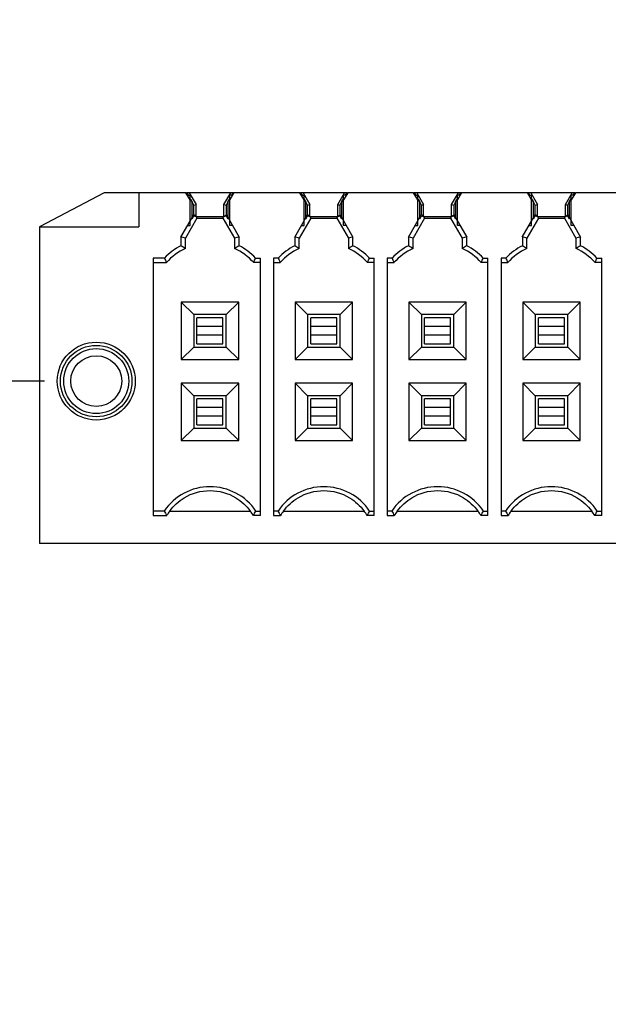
# Model space of a CAD drawing. Header units: inches. Extents: x 0 to 34, y 0 to 22.
# Tile 46 of 84: x 11.7 to 12.4, y 11.9 to 13.1. Entities that reach past the tile are written whole.
import ezdxf

# ---------------------------------------------------------------- set-up
doc = ezdxf.new("R2010")
doc.units = ezdxf.units.IN
doc.header["$LTSCALE"] = 1.87
doc.header["$MEASUREMENT"] = 0
doc.layers.get('0').update_dxf_attribs({"linetype": 'CONTINUOUS'})
doc.layers.add('DIMENSIONS', color=7, linetype='CONTINUOUS')
doc.styles.get("Standard").update_dxf_attribs({"font": 'txt', "width": 0.8})
doc.dimstyles.new('DIMSTYLE_2', dxfattribs={"dimtxt": 0.125, "dimasz": 0.18, "dimexe": 0.125, "dimexo": 0.0625, "dimgap": 0.03125, "dimtad": 0, "dimtih": 1, "dimtoh": 1, "dimdec": 3, "dimzin": 4, "dimdsep": 46, "dimtxsty": 'STANDARD', "dimblk": '_FILLED', "dimblk1": '_FILLED', "dimblk2": '_FILLED', "dimcen": 0.09, "dimadec": 0, "dimazin": 0, "dimtp": 0.001, "dimtm": 0.001, "dimtfac": 1, "dimtdec": 3, "dimtofl": 0, "dimtmove": 0, "dimatfit": 3, "dimldrblk": '_FILLED', "dimfxl": 1, "dimtolj": 1, "dimtzin": 4, "dimarcsym": 0})

# ---------------------------------------------------------------- blocks, each defined once
blk = doc.blocks.new('*D30')
at = {"layer": 'DIMENSIONS', "color": 2, "linetype": 'CONTINUOUS'}
for p, q in [((12.8167, 18.6018), (12.8167, 18.8345)), ((12.9688, 18.445), (12.8167, 18.6018)), ((12.9688, 12.6041), (12.9688, 18.445))]:
    blk.add_line(p, q, dxfattribs=at)
at = {"layer": 'DIMENSIONS', "color": 2, "linetype": 'CONTINUOUS', "insert": (12.7542, 18.897), "char_height": 0.125, "width": 1.325, "attachment_point": 1, "rotation": 90, "line_spacing_factor": 0.9}
blk.add_mtext('1.029{\\Ftxt.shx;\\W1.000000;\\H0.125000; }[26.13]', dxfattribs=at)
blk = doc.blocks.new('_FILLED')
at = {"color": 0, "linetype": 'BYBLOCK'}
blk.add_solid([(0, 0), (-1, 0.1736), (-1, -0.1736)], dxfattribs=at)
blk = doc.blocks.new('*D31')
at = {"layer": 'DIMENSIONS', "color": 2, "linetype": 'CONTINUOUS'}
blk.add_line((16.0088, 12.9572), (16.0088, 18.8345), dxfattribs=at)
at = {"layer": 'DIMENSIONS', "color": 2, "linetype": 'CONTINUOUS', "insert": (15.9463, 18.897), "char_height": 0.125, "width": 1.425, "attachment_point": 1, "rotation": 90, "line_spacing_factor": 0.9}
blk.add_mtext('4.069{\\Ftxt.shx;\\W1.000000;\\H0.125000; }[103.34]', dxfattribs=at)
blk = doc.blocks.new('*D32')
at = {"layer": 'DIMENSIONS', "color": 2, "linetype": 'CONTINUOUS'}
blk.add_line((20.336, 12.5674), (20.336, 18.8345), dxfattribs=at)
at = {"layer": 'DIMENSIONS', "color": 2, "linetype": 'CONTINUOUS', "insert": (20.2735, 18.897), "char_height": 0.125, "width": 1.425, "attachment_point": 1, "rotation": 90, "line_spacing_factor": 0.9}
blk.add_mtext('8.396{\\Ftxt.shx;\\W1.000000;\\H0.125000; }[213.25]', dxfattribs=at)
blk = doc.blocks.new('*D73')
at = {"layer": 'DIMENSIONS', "color": 2, "linetype": 'CONTINUOUS'}
blk.add_line((13.7722, 8.4275), (7.0927, 8.4275), dxfattribs=at)
at = {"layer": 'DIMENSIONS', "color": 2, "linetype": 'CONTINUOUS', "insert": (7.0302, 8.49), "char_height": 0.125, "width": 1.625, "attachment_point": 3, "line_spacing_factor": 0.9}
blk.add_mtext('2X 9.520{\\Ftxt.shx;\\W1.000000;\\H0.125000; }[241.8]', dxfattribs=at)
blk = doc.blocks.new('*D74')
at = {"layer": 'DIMENSIONS', "color": 2, "linetype": 'CONTINUOUS'}
blk.add_line((14.4827, 8.627), (7.0927, 8.627), dxfattribs=at)
at = {"layer": 'DIMENSIONS', "color": 2, "linetype": 'CONTINUOUS', "insert": (7.0302, 8.6895), "char_height": 0.125, "width": 1.725, "attachment_point": 3, "line_spacing_factor": 0.9}
blk.add_mtext('2X 9.320{\\Ftxt.shx;\\W1.000000;\\H0.125000; }[236.73]', dxfattribs=at)
blk = doc.blocks.new('*D77')
at = {"layer": 'DIMENSIONS', "color": 2, "linetype": 'CONTINUOUS'}
for p, q in [((7.2222, 12.8913), (7.0927, 12.8913)), ((7.3725, 12.7018), (7.2222, 12.8913)), ((11.7272, 12.7018), (7.3725, 12.7018))]:
    blk.add_line(p, q, dxfattribs=at)
at = {"layer": 'DIMENSIONS', "color": 2, "linetype": 'CONTINUOUS', "insert": (7.0302, 12.9538), "char_height": 0.125, "width": 1.725, "attachment_point": 3, "line_spacing_factor": 0.9}
blk.add_mtext('2X 5.245{\\Ftxt.shx;\\W1.000000;\\H0.125000; }[133.23]', dxfattribs=at)
blk = doc.blocks.new('*D84')
at = {"layer": 'DIMENSIONS', "color": 2, "linetype": 'CONTINUOUS'}
blk.add_line((9.6961, 12.0049), (9.6961, 18.8345), dxfattribs=at)
at = {"layer": 'DIMENSIONS', "color": 2, "linetype": 'CONTINUOUS', "insert": (9.6336, 18.897), "char_height": 0.125, "width": 1.025, "attachment_point": 1, "rotation": 90, "line_spacing_factor": 0.9}
blk.add_mtext('2.244{\\Ftxt.shx;\\W1.000000;\\H0.125000; }[57]', dxfattribs=at)
blk = doc.blocks.new('*D85')
at = {"layer": 'DIMENSIONS', "color": 2, "linetype": 'CONTINUOUS'}
blk.add_line((11.1201, 12.0049), (11.1201, 18.8345), dxfattribs=at)
at = {"layer": 'DIMENSIONS', "color": 2, "linetype": 'CONTINUOUS', "insert": (11.0576, 18.897), "char_height": 0.125, "width": 1.225, "attachment_point": 1, "rotation": 90, "line_spacing_factor": 0.9}
blk.add_mtext('.820{\\Ftxt.shx;\\W1.000000;\\H0.125000; }[20.83]', dxfattribs=at)
blk = doc.blocks.new('*D86')
at = {"layer": 'DIMENSIONS', "color": 2, "linetype": 'CONTINUOUS'}
blk.add_line((12.5401, 11.8799), (12.5401, 18.8345), dxfattribs=at)
at = {"layer": 'DIMENSIONS', "color": 2, "linetype": 'CONTINUOUS', "insert": (12.4776, 18.897), "char_height": 0.125, "width": 1.225, "attachment_point": 1, "rotation": 90, "line_spacing_factor": 0.9}
blk.add_mtext('.600{\\Ftxt.shx;\\W1.000000;\\H0.125000; }[15.24]', dxfattribs=at)
blk = doc.blocks.new('*D87')
at = {"layer": 'DIMENSIONS', "color": 2, "linetype": 'CONTINUOUS'}
blk.add_line((15.8061, 12.0049), (15.8061, 18.8345), dxfattribs=at)
at = {"layer": 'DIMENSIONS', "color": 2, "linetype": 'CONTINUOUS', "insert": (15.7436, 18.897), "char_height": 0.125, "width": 1.325, "attachment_point": 1, "rotation": 90, "line_spacing_factor": 0.9}
blk.add_mtext('3.866{\\Ftxt.shx;\\W1.000000;\\H0.125000; }[98.19]', dxfattribs=at)
blk = doc.blocks.new('*D88')
at = {"layer": 'DIMENSIONS', "color": 2, "linetype": 'CONTINUOUS'}
blk.add_line((17.2361, 12.0149), (17.2361, 18.8345), dxfattribs=at)
at = {"layer": 'DIMENSIONS', "color": 2, "linetype": 'CONTINUOUS', "insert": (17.1736, 18.897), "char_height": 0.125, "width": 1.425, "attachment_point": 1, "rotation": 90, "line_spacing_factor": 0.9}
blk.add_mtext('5.296{\\Ftxt.shx;\\W1.000000;\\H0.125000; }[134.52]', dxfattribs=at)
blk = doc.blocks.new('*D89')
at = {"layer": 'DIMENSIONS', "color": 2, "linetype": 'CONTINUOUS'}
for p, q in [((18.799, 18.5674), (18.799, 18.8345)), ((18.6601, 18.4001), (18.799, 18.5674)), ((18.6601, 12.0099), (18.6601, 18.4001))]:
    blk.add_line(p, q, dxfattribs=at)
at = {"layer": 'DIMENSIONS', "color": 2, "linetype": 'CONTINUOUS', "insert": (18.7365, 18.897), "char_height": 0.125, "width": 1.425, "attachment_point": 1, "rotation": 90, "line_spacing_factor": 0.9}
blk.add_mtext('6.720{\\Ftxt.shx;\\W1.000000;\\H0.125000; }[170.69]', dxfattribs=at)
blk = doc.blocks.new('*D90')
at = {"layer": 'DIMENSIONS', "color": 2, "linetype": 'CONTINUOUS'}
blk.add_line((21.5001, 12.0099), (21.5001, 18.8345), dxfattribs=at)
at = {"layer": 'DIMENSIONS', "color": 2, "linetype": 'CONTINUOUS', "insert": (21.4376, 18.897), "char_height": 0.125, "width": 1.425, "attachment_point": 1, "rotation": 90, "line_spacing_factor": 0.9}
blk.add_mtext('9.560{\\Ftxt.shx;\\W1.000000;\\H0.125000; }[242.82]', dxfattribs=at)

msp = doc.modelspace()

# ---------------------------------------------------------------- linework, layer by layer
at = {"color": 6, "linetype": 'CONTINUOUS'}
for p, q in [((11.7995, 12.9301), (11.7208, 12.8888)), ((11.8984, 12.9301), (11.7995, 12.9301)), ((11.8411, 12.9301), (11.8411, 12.8888)), ((11.9035, 12.9214), (11.8984, 12.9301)), ((11.8988, 12.9301), (11.8993, 12.9301)), ((11.9024, 12.9301), (11.9106, 12.9159)), ((11.9526, 12.9301), (11.9024, 12.9301)), ((11.9035, 12.922), (11.9035, 12.927)), ((11.9444, 12.9159), (11.9526, 12.9301)), ((11.9565, 12.9301), (11.9515, 12.9214)), ((11.9515, 12.922), (11.9515, 12.927)), ((11.9557, 12.9301), (11.9562, 12.9301)), ((12.0362, 12.9301), (11.9565, 12.9301)), ((12.0413, 12.9214), (12.0362, 12.9301)), ((12.0366, 12.9301), (12.0371, 12.9301)), ((12.0402, 12.9301), (12.0484, 12.9159)), ((12.0904, 12.9301), (12.0402, 12.9301)), ((12.0413, 12.922), (12.0413, 12.927)), ((12.0822, 12.9159), (12.0904, 12.9301)), ((12.0943, 12.9301), (12.0893, 12.9214)), ((12.0893, 12.922), (12.0893, 12.927)), ((12.0935, 12.9301), (12.094, 12.9301)), ((12.174, 12.9301), (12.0943, 12.9301)), ((12.1791, 12.9214), (12.174, 12.9301)), ((12.1744, 12.9301), (12.1749, 12.9301)), ((12.178, 12.9301), (12.1862, 12.9159)), ((12.2282, 12.9301), (12.178, 12.9301)), ((12.1791, 12.922), (12.1791, 12.927)), ((12.22, 12.9159), (12.2282, 12.9301)), ((12.2321, 12.9301), (12.2271, 12.9214)), ((12.2271, 12.922), (12.2271, 12.927)), ((12.2313, 12.9301), (12.2318, 12.9301)), ((12.3118, 12.9301), (12.2321, 12.9301)), ((12.3169, 12.9214), (12.3118, 12.9301)), ((12.3122, 12.9301), (12.3127, 12.9301)), ((12.3158, 12.9301), (12.324, 12.9159)), ((12.3659, 12.9301), (12.3158, 12.9301)), ((12.3169, 12.922), (12.3169, 12.927)), ((12.3578, 12.9159), (12.3659, 12.9301)), ((12.3699, 12.9301), (12.3649, 12.9214)), ((12.3649, 12.922), (12.3649, 12.927)), ((12.3691, 12.9301), (12.3695, 12.9301)), ((12.4496, 12.9301), (12.3699, 12.9301)), ((11.9035, 12.8902), (11.9035, 12.9216)), ((11.9058, 12.9), (11.9058, 12.9189)), ((11.908, 12.9152), (11.9058, 12.9189)), ((11.908, 12.9152), (11.9106, 12.9159)), ((11.908, 12.9032), (11.908, 12.9152)), ((11.9106, 12.9021), (11.9106, 12.9159)), ((11.9444, 12.9021), (11.9444, 12.9159)), ((11.9444, 12.9159), (11.947, 12.9152)), ((11.9491, 12.9189), (11.947, 12.9152)), ((11.947, 12.9152), (11.947, 12.9032)), ((11.9491, 12.9189), (11.9491, 12.9)), ((11.9515, 12.8902), (11.9515, 12.9216)), ((12.0413, 12.8902), (12.0413, 12.9216)), ((12.0436, 12.9), (12.0436, 12.9189)), ((12.0457, 12.9152), (12.0436, 12.9189)), ((12.0457, 12.9152), (12.0484, 12.9159)), ((12.0457, 12.9032), (12.0457, 12.9152)), ((12.0484, 12.9021), (12.0484, 12.9159)), ((12.0822, 12.9021), (12.0822, 12.9159)), ((12.0822, 12.9159), (12.0848, 12.9152)), ((12.0869, 12.9189), (12.0848, 12.9152)), ((12.0848, 12.9152), (12.0848, 12.9032)), ((12.0869, 12.9189), (12.0869, 12.9)), ((12.0893, 12.8902), (12.0893, 12.9216)), ((12.1791, 12.8902), (12.1791, 12.9216)), ((12.1814, 12.9), (12.1814, 12.9189)), ((12.1835, 12.9152), (12.1814, 12.9189)), ((12.1835, 12.9152), (12.1862, 12.9159)), ((12.1835, 12.9032), (12.1835, 12.9152)), ((12.1862, 12.9021), (12.1862, 12.9159)), ((12.22, 12.9021), (12.22, 12.9159)), ((12.22, 12.9159), (12.2226, 12.9152)), ((12.2247, 12.9189), (12.2226, 12.9152)), ((12.2226, 12.9152), (12.2226, 12.9032)), ((12.2247, 12.9189), (12.2247, 12.9)), ((12.2271, 12.8902), (12.2271, 12.9216)), ((12.3169, 12.8902), (12.3169, 12.9216)), ((12.3192, 12.9), (12.3192, 12.9189)), ((12.3213, 12.9152), (12.3192, 12.9189)), ((12.3213, 12.9152), (12.324, 12.9159)), ((12.3213, 12.9032), (12.3213, 12.9152)), ((12.324, 12.9021), (12.324, 12.9159)), ((12.3578, 12.9021), (12.3578, 12.9159)), ((12.3578, 12.9159), (12.3604, 12.9152)), ((12.3625, 12.9189), (12.3604, 12.9152)), ((12.3604, 12.9152), (12.3604, 12.9032)), ((12.3625, 12.9189), (12.3625, 12.9)), ((12.3649, 12.8902), (12.3649, 12.9216)), ((11.9106, 12.9013), (11.9444, 12.9013)), ((12.0484, 12.9013), (12.0822, 12.9013)), ((12.1862, 12.9013), (12.22, 12.9013)), ((12.324, 12.9013), (12.3578, 12.9013)), ((11.9117, 12.8993), (11.9432, 12.8993)), ((12.0495, 12.8993), (12.081, 12.8993)), ((12.1873, 12.8993), (12.2188, 12.8993)), ((12.3251, 12.8993), (12.3566, 12.8993)), ((11.7208, 12.8888), (11.7208, 12.5049)), ((11.7208, 12.8888), (11.8411, 12.8888)), ((11.8923, 12.8765), (11.8923, 12.8659)), ((11.8977, 12.8625), (11.8977, 12.875)), ((11.9572, 12.875), (11.9572, 12.8625)), ((11.9627, 12.8659), (11.9627, 12.8765)), ((12.0301, 12.8765), (12.0301, 12.8659)), ((12.0355, 12.8625), (12.0355, 12.875)), ((12.095, 12.875), (12.095, 12.8625)), ((12.1005, 12.8659), (12.1005, 12.8765)), ((12.1679, 12.8765), (12.1679, 12.8659)), ((12.1733, 12.8625), (12.1733, 12.875)), ((12.2328, 12.875), (12.2328, 12.8625)), ((12.2383, 12.8659), (12.2383, 12.8765)), ((12.3057, 12.8765), (12.3057, 12.8659)), ((12.3111, 12.8625), (12.3111, 12.875)), ((12.3706, 12.875), (12.3706, 12.8625)), ((12.3761, 12.8659), (12.3761, 12.8765)), ((11.8586, 12.8509), (11.8586, 12.5388)), ((11.8723, 12.8509), (11.8586, 12.8509)), ((11.8586, 12.8455), (11.8747, 12.8455)), ((11.9885, 12.8455), (11.9803, 12.8455)), ((11.9827, 12.8509), (11.9885, 12.8509)), ((11.9885, 12.5388), (11.9885, 12.8509)), ((12.0043, 12.8509), (12.0043, 12.5388)), ((12.0101, 12.8509), (12.0043, 12.8509)), ((12.0043, 12.8455), (12.0125, 12.8455)), ((12.1263, 12.8455), (12.1181, 12.8455)), ((12.1205, 12.8509), (12.1263, 12.8509)), ((12.1263, 12.5388), (12.1263, 12.8509)), ((12.1421, 12.8509), (12.1421, 12.5388)), ((12.1479, 12.8509), (12.1421, 12.8509)), ((12.1421, 12.8455), (12.1503, 12.8455)), ((12.2641, 12.8455), (12.2559, 12.8455)), ((12.2583, 12.8509), (12.2641, 12.8509)), ((12.2641, 12.5388), (12.2641, 12.8509)), ((12.2799, 12.8509), (12.2799, 12.5388)), ((12.2857, 12.8509), (12.2799, 12.8509)), ((12.2799, 12.8455), (12.2881, 12.8455)), ((12.4019, 12.8455), (12.3937, 12.8455)), ((12.3961, 12.8509), (12.4019, 12.8509)), ((12.4019, 12.5388), (12.4019, 12.8509)), ((11.8927, 12.7975), (11.8927, 12.7281)), ((11.8927, 12.7975), (11.9078, 12.7825)), ((11.9622, 12.7975), (11.8927, 12.7975)), ((11.9472, 12.7825), (11.9622, 12.7975)), ((11.9622, 12.7281), (11.9622, 12.7975)), ((12.0305, 12.7975), (12.0305, 12.7281)), ((12.0305, 12.7975), (12.0456, 12.7825)), ((12.1, 12.7975), (12.0305, 12.7975)), ((12.085, 12.7825), (12.1, 12.7975)), ((12.1, 12.7281), (12.1, 12.7975)), ((12.1683, 12.7975), (12.1683, 12.7281)), ((12.1683, 12.7975), (12.1834, 12.7825)), ((12.2378, 12.7975), (12.1683, 12.7975)), ((12.2228, 12.7825), (12.2378, 12.7975)), ((12.2378, 12.7281), (12.2378, 12.7975)), ((12.3061, 12.7975), (12.3061, 12.7281)), ((12.3061, 12.7975), (12.3212, 12.7825)), ((12.3756, 12.7975), (12.3061, 12.7975)), ((12.3606, 12.7825), (12.3756, 12.7975)), ((12.3756, 12.7281), (12.3756, 12.7975)), ((11.9078, 12.7825), (11.9078, 12.7431)), ((11.9472, 12.7825), (11.9078, 12.7825)), ((11.9472, 12.7431), (11.9472, 12.7825)), ((12.0456, 12.7825), (12.0456, 12.7431)), ((12.085, 12.7825), (12.0456, 12.7825)), ((12.085, 12.7431), (12.085, 12.7825)), ((12.1834, 12.7825), (12.1834, 12.7431)), ((12.2228, 12.7825), (12.1834, 12.7825)), ((12.2228, 12.7431), (12.2228, 12.7825)), ((12.3212, 12.7825), (12.3212, 12.7431)), ((12.3606, 12.7825), (12.3212, 12.7825)), ((12.3606, 12.7431), (12.3606, 12.7825)), ((11.9117, 12.747), (11.9117, 12.7785)), ((11.9432, 12.7785), (11.9117, 12.7785)), ((11.9432, 12.747), (11.9432, 12.7785)), ((12.0495, 12.747), (12.0495, 12.7785)), ((12.081, 12.7785), (12.0495, 12.7785)), ((12.081, 12.747), (12.081, 12.7785)), ((12.1873, 12.747), (12.1873, 12.7785)), ((12.2188, 12.7785), (12.1873, 12.7785)), ((12.2188, 12.747), (12.2188, 12.7785)), ((12.3251, 12.747), (12.3251, 12.7785)), ((12.3566, 12.7785), (12.3251, 12.7785)), ((12.3566, 12.747), (12.3566, 12.7785)), ((11.9432, 12.768), (11.9117, 12.768)), ((12.081, 12.768), (12.0495, 12.768)), ((12.2188, 12.768), (12.1873, 12.768)), ((12.3566, 12.768), (12.3251, 12.768)), ((11.9432, 12.7576), (11.9117, 12.7576)), ((11.9117, 12.747), (11.9432, 12.747)), ((12.081, 12.7576), (12.0495, 12.7576)), ((12.0495, 12.747), (12.081, 12.747)), ((12.2188, 12.7576), (12.1873, 12.7576)), ((12.1873, 12.747), (12.2188, 12.747)), ((12.3566, 12.7576), (12.3251, 12.7576)), ((12.3251, 12.747), (12.3566, 12.747)), ((11.8927, 12.7281), (11.9078, 12.7431)), ((11.9078, 12.7431), (11.9472, 12.7431)), ((11.9622, 12.7281), (11.9472, 12.7431)), ((12.0305, 12.7281), (12.0456, 12.7431)), ((12.0456, 12.7431), (12.085, 12.7431)), ((12.1, 12.7281), (12.085, 12.7431)), ((12.1683, 12.7281), (12.1834, 12.7431)), ((12.1834, 12.7431), (12.2228, 12.7431)), ((12.2378, 12.7281), (12.2228, 12.7431)), ((12.3061, 12.7281), (12.3212, 12.7431)), ((12.3212, 12.7431), (12.3606, 12.7431)), ((12.3756, 12.7281), (12.3606, 12.7431)), ((11.8927, 12.7281), (11.9622, 12.7281)), ((12.0305, 12.7281), (12.1, 12.7281)), ((12.1683, 12.7281), (12.2378, 12.7281)), ((12.3061, 12.7281), (12.3756, 12.7281)), ((11.8927, 12.6991), (11.8927, 12.6296)), ((11.8927, 12.6991), (11.9078, 12.6841)), ((11.9622, 12.6991), (11.8927, 12.6991)), ((11.9472, 12.6841), (11.9622, 12.6991)), ((11.9622, 12.6296), (11.9622, 12.6991)), ((12.0305, 12.6991), (12.0305, 12.6296)), ((12.0305, 12.6991), (12.0456, 12.6841)), ((12.1, 12.6991), (12.0305, 12.6991)), ((12.085, 12.6841), (12.1, 12.6991)), ((12.1, 12.6296), (12.1, 12.6991)), ((12.1683, 12.6991), (12.1683, 12.6296)), ((12.1683, 12.6991), (12.1834, 12.6841)), ((12.2378, 12.6991), (12.1683, 12.6991)), ((12.2228, 12.6841), (12.2378, 12.6991)), ((12.2378, 12.6296), (12.2378, 12.6991)), ((12.3061, 12.6991), (12.3061, 12.6296)), ((12.3061, 12.6991), (12.3212, 12.6841)), ((12.3756, 12.6991), (12.3061, 12.6991)), ((12.3606, 12.6841), (12.3756, 12.6991)), ((12.3756, 12.6296), (12.3756, 12.6991)), ((11.9078, 12.6841), (11.9078, 12.6447)), ((11.9472, 12.6841), (11.9078, 12.6841)), ((11.9117, 12.6486), (11.9117, 12.6801)), ((11.9432, 12.6801), (11.9117, 12.6801)), ((11.9432, 12.6486), (11.9432, 12.6801)), ((11.9472, 12.6447), (11.9472, 12.6841)), ((12.0456, 12.6841), (12.0456, 12.6447)), ((12.085, 12.6841), (12.0456, 12.6841)), ((12.0495, 12.6486), (12.0495, 12.6801)), ((12.081, 12.6801), (12.0495, 12.6801)), ((12.081, 12.6486), (12.081, 12.6801)), ((12.085, 12.6447), (12.085, 12.6841)), ((12.1834, 12.6841), (12.1834, 12.6447)), ((12.2228, 12.6841), (12.1834, 12.6841)), ((12.1873, 12.6486), (12.1873, 12.6801)), ((12.2188, 12.6801), (12.1873, 12.6801)), ((12.2188, 12.6486), (12.2188, 12.6801)), ((12.2228, 12.6447), (12.2228, 12.6841)), ((12.3212, 12.6841), (12.3212, 12.6447)), ((12.3606, 12.6841), (12.3212, 12.6841)), ((12.3251, 12.6486), (12.3251, 12.6801)), ((12.3566, 12.6801), (12.3251, 12.6801)), ((12.3566, 12.6486), (12.3566, 12.6801)), ((12.3606, 12.6447), (12.3606, 12.6841)), ((11.9432, 12.6696), (11.9117, 12.6696)), ((12.081, 12.6696), (12.0495, 12.6696)), ((12.2188, 12.6696), (12.1873, 12.6696)), ((12.3566, 12.6696), (12.3251, 12.6696)), ((11.9432, 12.6592), (11.9117, 12.6592)), ((12.081, 12.6592), (12.0495, 12.6592)), ((12.2188, 12.6592), (12.1873, 12.6592)), ((12.3566, 12.6592), (12.3251, 12.6592)), ((11.8927, 12.6296), (11.9078, 12.6447)), ((11.9078, 12.6447), (11.9472, 12.6447)), ((11.9117, 12.6486), (11.9432, 12.6486)), ((11.9622, 12.6296), (11.9472, 12.6447)), ((12.0305, 12.6296), (12.0456, 12.6447)), ((12.0456, 12.6447), (12.085, 12.6447)), ((12.0495, 12.6486), (12.081, 12.6486)), ((12.1, 12.6296), (12.085, 12.6447)), ((12.1683, 12.6296), (12.1834, 12.6447)), ((12.1834, 12.6447), (12.2228, 12.6447)), ((12.1873, 12.6486), (12.2188, 12.6486)), ((12.2378, 12.6296), (12.2228, 12.6447)), ((12.3061, 12.6296), (12.3212, 12.6447)), ((12.3212, 12.6447), (12.3606, 12.6447)), ((12.3251, 12.6486), (12.3566, 12.6486)), ((12.3756, 12.6296), (12.3606, 12.6447)), ((11.8927, 12.6296), (11.9622, 12.6296)), ((12.0305, 12.6296), (12.1, 12.6296)), ((12.1683, 12.6296), (12.2378, 12.6296)), ((12.3061, 12.6296), (12.3756, 12.6296)), ((11.872, 12.5443), (11.8586, 12.5443)), ((11.8787, 12.5443), (11.9763, 12.5443)), ((11.983, 12.5443), (11.9885, 12.5443)), ((12.0098, 12.5443), (12.0043, 12.5443)), ((12.0165, 12.5443), (12.1141, 12.5443)), ((12.1208, 12.5443), (12.1263, 12.5443)), ((12.1476, 12.5443), (12.1421, 12.5443)), ((12.1543, 12.5443), (12.2519, 12.5443)), ((12.2586, 12.5443), (12.2641, 12.5443)), ((12.2854, 12.5443), (12.2799, 12.5443)), ((12.2921, 12.5443), (12.3897, 12.5443)), ((12.3964, 12.5443), (12.4019, 12.5443)), ((11.8586, 12.5388), (11.875, 12.5388)), ((11.9885, 12.5388), (11.98, 12.5388)), ((12.0043, 12.5388), (12.0128, 12.5388)), ((12.1263, 12.5388), (12.1178, 12.5388)), ((12.1421, 12.5388), (12.1506, 12.5388)), ((12.2641, 12.5388), (12.2556, 12.5388)), ((12.2799, 12.5388), (12.2884, 12.5388)), ((12.4019, 12.5388), (12.3934, 12.5388)), ((14.4767, 12.5049), (11.7208, 12.5049))]:
    msp.add_line(p, q, dxfattribs=at)
at = {"color": 7, "linetype": 'CONTINUOUS'}
for p, q in [((11.9001, 12.9279), (11.8987, 12.9303)), ((11.9024, 12.9301), (11.8993, 12.9301)), ((11.8993, 12.9301), (11.9001, 12.9288)), ((11.9001, 12.9288), (11.9005, 12.9282)), ((11.9004, 12.927), (11.9035, 12.927)), ((11.9005, 12.9282), (11.9011, 12.927)), ((11.9546, 12.927), (11.9515, 12.927)), ((11.9557, 12.9301), (11.9526, 12.9301)), ((11.9539, 12.927), (11.9545, 12.9282)), ((11.9545, 12.9282), (11.9549, 12.9288)), ((11.9563, 12.9303), (11.9549, 12.9279)), ((11.9549, 12.9288), (11.9557, 12.9301)), ((12.0379, 12.9279), (12.0365, 12.9303)), ((12.0402, 12.9301), (12.0371, 12.9301)), ((12.0371, 12.9301), (12.0379, 12.9288)), ((12.0379, 12.9288), (12.0382, 12.9282)), ((12.0382, 12.9282), (12.0389, 12.927)), ((12.0382, 12.927), (12.0413, 12.927)), ((12.0924, 12.927), (12.0893, 12.927)), ((12.0935, 12.9301), (12.0904, 12.9301)), ((12.0917, 12.927), (12.0923, 12.9282)), ((12.0923, 12.9282), (12.0927, 12.9288)), ((12.0941, 12.9303), (12.0927, 12.9279)), ((12.0927, 12.9288), (12.0935, 12.9301)), ((12.1757, 12.9279), (12.1743, 12.9303)), ((12.178, 12.9301), (12.1749, 12.9301)), ((12.1749, 12.9301), (12.1757, 12.9288)), ((12.1757, 12.9288), (12.176, 12.9282)), ((12.176, 12.9282), (12.1767, 12.927)), ((12.176, 12.927), (12.1791, 12.927)), ((12.2302, 12.927), (12.2271, 12.927)), ((12.2313, 12.9301), (12.2282, 12.9301)), ((12.2295, 12.927), (12.2301, 12.9282)), ((12.2301, 12.9282), (12.2305, 12.9288)), ((12.2319, 12.9303), (12.2305, 12.9279)), ((12.2305, 12.9288), (12.2313, 12.9301)), ((12.3135, 12.9279), (12.3121, 12.9303)), ((12.3158, 12.9301), (12.3127, 12.9301)), ((12.3127, 12.9301), (12.3135, 12.9288)), ((12.3135, 12.9288), (12.3138, 12.9282)), ((12.3138, 12.9282), (12.3145, 12.927)), ((12.3138, 12.927), (12.3169, 12.927)), ((12.368, 12.927), (12.3649, 12.927)), ((12.3691, 12.9301), (12.3659, 12.9301)), ((12.3673, 12.927), (12.3679, 12.9282)), ((12.3679, 12.9282), (12.3683, 12.9288)), ((12.3697, 12.9303), (12.3683, 12.9279)), ((12.3683, 12.9288), (12.3691, 12.9301)), ((11.9058, 12.9189), (11.9035, 12.9227)), ((11.9036, 12.9227), (11.9042, 12.9218)), ((11.9042, 12.9218), (11.9058, 12.9189)), ((11.9491, 12.9189), (11.9514, 12.9227)), ((11.9515, 12.9227), (11.951, 12.9219)), ((12.0436, 12.9189), (12.0413, 12.9227)), ((12.0414, 12.9227), (12.042, 12.9218)), ((12.042, 12.9218), (12.0436, 12.9189)), ((12.0869, 12.9189), (12.0892, 12.9227)), ((12.0893, 12.9227), (12.0888, 12.9219)), ((12.1814, 12.9189), (12.1791, 12.9227)), ((12.1792, 12.9227), (12.1798, 12.9218)), ((12.1798, 12.9218), (12.1814, 12.9189)), ((12.2247, 12.9189), (12.227, 12.9227)), ((12.2271, 12.9227), (12.2266, 12.9219)), ((12.3192, 12.9189), (12.3169, 12.9227)), ((12.317, 12.9227), (12.3176, 12.9218)), ((12.3176, 12.9218), (12.3192, 12.9189)), ((12.3625, 12.9189), (12.3648, 12.9227)), ((12.3648, 12.9227), (12.3644, 12.9219)), ((11.8922, 12.8763), (11.9077, 12.9032)), ((11.9058, 12.8984), (11.908, 12.9021)), ((11.9107, 12.9015), (11.9077, 12.9032)), ((11.908, 12.9021), (11.9105, 12.9013)), ((11.9105, 12.9013), (11.9106, 12.9013)), ((11.9106, 12.9013), (11.9117, 12.8993)), ((11.9432, 12.8993), (11.9444, 12.9013)), ((11.9443, 12.9015), (11.9473, 12.9032)), ((11.9444, 12.9013), (11.947, 12.9021)), ((11.9444, 12.9013), (11.9444, 12.9013)), ((11.947, 12.9021), (11.9491, 12.8984)), ((11.9473, 12.9032), (11.9628, 12.8763)), ((12.03, 12.8763), (12.0455, 12.9032)), ((12.0436, 12.8984), (12.0457, 12.9021)), ((12.0485, 12.9015), (12.0455, 12.9032)), ((12.0457, 12.9021), (12.0483, 12.9013)), ((12.0483, 12.9013), (12.0484, 12.9013)), ((12.0484, 12.9013), (12.0495, 12.8993)), ((12.081, 12.8993), (12.0822, 12.9013)), ((12.0821, 12.9015), (12.0851, 12.9032)), ((12.0822, 12.9013), (12.0848, 12.9021)), ((12.0822, 12.9013), (12.0822, 12.9013)), ((12.0848, 12.9021), (12.0869, 12.8984)), ((12.0851, 12.9032), (12.1006, 12.8763)), ((12.1678, 12.8763), (12.1833, 12.9032)), ((12.1814, 12.8984), (12.1835, 12.9021)), ((12.1863, 12.9015), (12.1833, 12.9032)), ((12.1835, 12.9021), (12.1861, 12.9013)), ((12.1861, 12.9013), (12.1862, 12.9013)), ((12.1862, 12.9013), (12.1873, 12.8993)), ((12.2188, 12.8993), (12.22, 12.9013)), ((12.2199, 12.9015), (12.2229, 12.9032)), ((12.22, 12.9013), (12.2226, 12.9021)), ((12.22, 12.9013), (12.22, 12.9013)), ((12.2226, 12.9021), (12.2247, 12.8984)), ((12.2229, 12.9032), (12.2384, 12.8763)), ((12.3056, 12.8763), (12.3211, 12.9032)), ((12.3192, 12.8984), (12.3213, 12.9021)), ((12.3241, 12.9015), (12.3211, 12.9032)), ((12.3213, 12.9021), (12.3239, 12.9013)), ((12.3239, 12.9013), (12.324, 12.9013)), ((12.324, 12.9013), (12.3251, 12.8993)), ((12.3566, 12.8993), (12.3578, 12.9013)), ((12.3577, 12.9015), (12.3607, 12.9032)), ((12.3578, 12.9013), (12.3604, 12.9021)), ((12.3578, 12.9013), (12.3578, 12.9013)), ((12.3604, 12.9021), (12.3625, 12.8984)), ((12.3607, 12.9032), (12.3762, 12.8763)), ((11.9117, 12.8993), (11.8977, 12.875)), ((11.9002, 12.8902), (11.9035, 12.8902)), ((11.9432, 12.8993), (11.9572, 12.875)), ((11.9547, 12.8902), (11.9515, 12.8902)), ((12.0495, 12.8993), (12.0355, 12.875)), ((12.038, 12.8902), (12.0413, 12.8902)), ((12.081, 12.8993), (12.095, 12.875)), ((12.0925, 12.8902), (12.0893, 12.8902)), ((12.1873, 12.8993), (12.1733, 12.875)), ((12.1758, 12.8902), (12.1791, 12.8902)), ((12.2188, 12.8993), (12.2328, 12.875)), ((12.2303, 12.8902), (12.2271, 12.8902)), ((12.3251, 12.8993), (12.3111, 12.875)), ((12.3136, 12.8902), (12.3169, 12.8902)), ((12.3566, 12.8993), (12.3706, 12.875)), ((12.3681, 12.8902), (12.3649, 12.8902)), ((11.8977, 12.875), (11.8923, 12.8765)), ((11.9627, 12.8765), (11.9572, 12.875)), ((12.0355, 12.875), (12.0301, 12.8765)), ((12.1005, 12.8765), (12.095, 12.875)), ((12.1733, 12.875), (12.1679, 12.8765)), ((12.2383, 12.8765), (12.2328, 12.875)), ((12.3111, 12.875), (12.3057, 12.8765)), ((12.3761, 12.8765), (12.3706, 12.875))]:
    msp.add_line(p, q, dxfattribs=at)
at = {"color": 6, "linetype": 'CONTINUOUS'}
for radius in [0.0472, 0.0433, 0.0394, 0.0308]:
    msp.add_circle((11.7897, 12.7018), radius, dxfattribs=at)
at = {"color": 7, "linetype": 'CONTINUOUS'}
for centre, radius, start, end in [((12.0068, 12.9911), 0.1238, 209.5677, 210.2765), ((12.0413, 13.0112), 0.1637, 210.2601, 210.506), ((12.0903, 13.0401), 0.2205, 210.5133, 210.8282), ((11.786, 13.0274), 0.1957, 329.1548, 329.7155), ((11.848, 12.9912), 0.1239, 329.7238, 330.4316), ((12.1446, 12.9911), 0.1238, 209.5677, 210.2765), ((12.1791, 13.0112), 0.1637, 210.2601, 210.506), ((12.2281, 13.0401), 0.2205, 210.5133, 210.8282), ((11.9238, 13.0274), 0.1957, 329.1548, 329.7155), ((11.9858, 12.9912), 0.1239, 329.7238, 330.4316), ((12.2824, 12.9911), 0.1238, 209.5677, 210.2765), ((12.3169, 13.0112), 0.1637, 210.2601, 210.506), ((12.3659, 13.0401), 0.2205, 210.5133, 210.8282), ((12.0616, 13.0274), 0.1957, 329.1548, 329.7155), ((12.1236, 12.9912), 0.1239, 329.7238, 330.4316), ((12.4202, 12.9911), 0.1238, 209.5677, 210.2765), ((12.4547, 13.0112), 0.1637, 210.2601, 210.506), ((12.5037, 13.0401), 0.2205, 210.5133, 210.8282), ((12.1994, 13.0274), 0.1957, 329.1548, 329.7155), ((12.2614, 12.9912), 0.1239, 329.7238, 330.4316), ((12.2869, 12.7181), 0.3929, 148.7501, 149.271), ((12.4247, 12.7181), 0.3929, 148.7501, 149.271), ((12.5625, 12.7181), 0.3929, 148.7501, 149.271), ((12.7003, 12.7181), 0.3929, 148.7501, 149.271)]:
    msp.add_arc(centre, radius, start, end, dxfattribs=at)
at = {"color": 6, "linetype": 'CONTINUOUS'}
for centre, radius, start, end in [((11.9275, 12.7982), 0.0763, 117.4808, 136.3283), ((11.7479, 12.628), 0.2783, 57.4275, 58.7527), ((12.1071, 12.628), 0.2783, 121.2473, 122.5725), ((11.9275, 12.7982), 0.0763, 43.6717, 62.5192), ((12.0653, 12.7982), 0.0763, 117.4808, 136.3283), ((11.8857, 12.628), 0.2783, 57.4275, 58.7527), ((12.2449, 12.628), 0.2783, 121.2473, 122.5725), ((12.0653, 12.7982), 0.0763, 43.6717, 62.5192), ((12.2031, 12.7982), 0.0763, 117.4808, 136.3283), ((12.0235, 12.628), 0.2783, 57.4275, 58.7527), ((12.3826, 12.628), 0.2783, 121.2473, 122.5725), ((12.2031, 12.7982), 0.0763, 43.6717, 62.5192), ((12.3409, 12.7982), 0.0763, 117.4808, 136.3283), ((12.1613, 12.628), 0.2783, 57.4275, 58.7527), ((12.5204, 12.628), 0.2783, 121.2473, 122.5725), ((12.3409, 12.7982), 0.0763, 43.6717, 62.5192), ((11.9275, 12.7982), 0.0709, 114.8303, 138.1897), ((11.9275, 12.7982), 0.0709, 41.8103, 65.1697), ((12.0653, 12.7982), 0.0709, 114.8303, 138.1897), ((12.0653, 12.7982), 0.0709, 41.8103, 65.1697), ((12.2031, 12.7982), 0.0709, 114.8303, 138.1897), ((12.2031, 12.7982), 0.0709, 41.8103, 65.1697), ((12.3409, 12.7982), 0.0709, 114.8303, 138.1897), ((12.3409, 12.7982), 0.0709, 41.8103, 65.1697), ((12.2098, 12.9953), 0.3671, 203.1555, 204.0862), ((11.6452, 12.9953), 0.3671, 335.9138, 336.8445), ((12.3476, 12.9953), 0.3671, 203.1555, 204.0862), ((11.783, 12.9953), 0.3671, 335.9138, 336.8445), ((12.4854, 12.9953), 0.3671, 203.1555, 204.0862), ((11.9208, 12.9953), 0.3671, 335.9138, 336.8445), ((12.6232, 12.9953), 0.3671, 203.1555, 204.0862), ((12.0586, 12.9953), 0.3671, 335.9138, 336.8445), ((11.9275, 12.5069), 0.0669, 33.9745, 146.0255), ((12.0653, 12.5069), 0.0669, 33.9745, 146.0255), ((12.2031, 12.5069), 0.0669, 33.9745, 146.0255), ((12.3409, 12.5069), 0.0669, 33.9745, 146.0255), ((12.1081, 12.6698), 0.2674, 207.9986, 209.3327), ((11.9275, 12.5069), 0.0615, 142.5193, 148.6939), ((11.9275, 12.5069), 0.0615, 31.3061, 37.4807), ((11.7469, 12.6698), 0.2674, 330.6673, 332.0014), ((12.2459, 12.6698), 0.2674, 207.9986, 209.3327), ((12.0653, 12.5069), 0.0615, 142.5193, 148.6939), ((12.0653, 12.5069), 0.0615, 31.3061, 37.4807), ((11.8847, 12.6698), 0.2674, 330.6673, 332.0014), ((12.3837, 12.6698), 0.2674, 207.9986, 209.3327), ((12.2031, 12.5069), 0.0615, 142.5193, 148.6939), ((12.2031, 12.5069), 0.0615, 31.3061, 37.4807), ((12.0225, 12.6698), 0.2674, 330.6673, 332.0014), ((12.5215, 12.6698), 0.2674, 207.9986, 209.3327), ((12.3409, 12.5069), 0.0615, 142.5193, 148.6939), ((12.3409, 12.5069), 0.0615, 31.3061, 37.4807), ((12.1603, 12.6698), 0.2674, 330.6673, 332.0014)]:
    msp.add_arc(centre, radius, start, end, dxfattribs=at)
for points in [[(11.8787, 12.5443), (11.8834, 12.5507), (11.8976, 12.5638), (11.9275, 12.5722), (11.9574, 12.5638), (11.9716, 12.5507), (11.9763, 12.5443)], [(12.0165, 12.5443), (12.0212, 12.5507), (12.0354, 12.5638), (12.0653, 12.5722), (12.0952, 12.5638), (12.1094, 12.5507), (12.1141, 12.5443)], [(12.1543, 12.5443), (12.159, 12.5507), (12.1732, 12.5638), (12.2031, 12.5722), (12.233, 12.5638), (12.2472, 12.5507), (12.2519, 12.5443)], [(12.2921, 12.5443), (12.2968, 12.5507), (12.311, 12.5638), (12.3409, 12.5722), (12.3708, 12.5638), (12.385, 12.5507), (12.3897, 12.5443)]]:
    msp.add_open_spline(points, degree=3, knots=[0, 0, 0, 0, 0.211852, 0.500035, 0.788162, 1, 1, 1, 1], dxfattribs=at)

# ---------------------------------------------------------------- dimensions: what is measured, and where the dimension line sits
at = {"layer": 'DIMENSIONS', "color": 2, "linetype": 'CONTINUOUS'}
for feature_location, offset, dtype, origin, picture, middle in [((16.0088, 12.9572), (0, 5.8774), 1, (11.9402, 12.8947), '*D31', (16.0088, 19.6095)), ((20.336, 12.5674), (0, 6.2671), 1, (11.9402, 12.5049), '*D32', (20.336, 19.6095)), ((17.2361, 12.0149), (0, 6.8197), 1, (11.9402, 11.9524), '*D88', (17.2361, 19.6095)), ((18.660063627, 12.0098564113), (0.138978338, 6.8246811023), 0, (11.9401581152, 11.9473564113), '*D89', (18.799041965, 19.6095375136)), ((21.5001, 12.0099), (0, 6.8247), 1, (11.9402, 11.9474), '*D90', (21.5001, 19.6095)), ((12.9688266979, 12.6040571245), (-0.1521373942, 6.2304803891), 0, (11.9401581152, 12.5415571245), '*D30', (12.8166893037, 19.5595375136)), ((15.8061, 12.0049), (0, 6.8297), 1, (11.9402, 11.9424), '*D87', (15.8061, 19.5595)), ((11.1201, 12.0049), (0, 6.8297), 1, (11.9402, 11.9424), '*D85', (11.1201, 19.5095)), ((12.5401, 11.8799), (0, 6.9547), 1, (11.9402, 11.8174), '*D86', (12.5401, 19.5095)), ((9.6961, 12.0049), (0, 6.8297), 1, (11.9402, 11.9424), '*D84', (9.6961, 19.4095))]:
    dim = msp.add_ordinate_dim(feature_location=feature_location, offset=offset, dtype=dtype, origin=origin, dimstyle='DIMSTYLE_2', dxfattribs=at)
    dim.commit()
    dim.dimension.update_dxf_attribs({"geometry": picture, "text_midpoint": middle})
for feature_location, offset, origin, picture, middle in [((14.4827, 8.627), (-7.39, 0), (14.5452, 17.947), '*D74', (6.1677, 8.627)), ((11.7272, 12.7018), (-4.6345, 0.1895), (11.7897, 17.947), '*D77', (6.1677, 12.8913)), ((13.7721581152, 8.4275375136), (-6.6795, 0), (13.8346581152, 17.9470375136), '*D73', (6.2176581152, 8.4275375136))]:
    dim = msp.add_ordinate_dim(feature_location=feature_location, offset=offset, dtype=0, origin=origin, text='2X <>', dimstyle='DIMSTYLE_2', dxfattribs=at)
    dim.commit()
    dim.dimension.update_dxf_attribs({"geometry": picture, "text_midpoint": middle})

doc.saveas('drawing.dxf')
